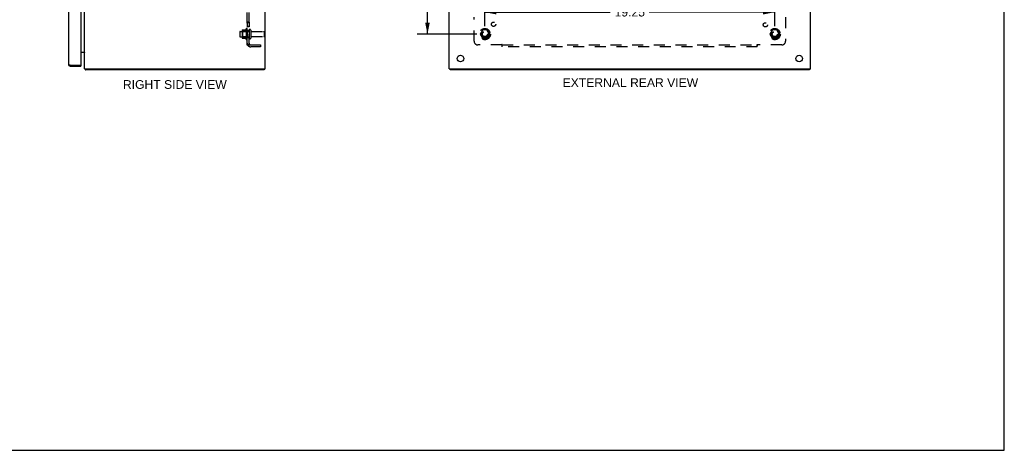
# Model space of a CAD drawing. Header units: inches. Extents: x 0 to 131, y 0 to 85.
# Tile 4 of 5: x 65 to 131, y 0 to 29. Entities that reach past the tile are written whole.
import ezdxf

# ---------------------------------------------------------------- set-up
doc = ezdxf.new("R2010")
doc.units = ezdxf.units.IN
doc.header["$LTSCALE"] = 7.192308
doc.header["$MEASUREMENT"] = 0
doc.linetypes.add('HIDDEN', pattern=[0.2, 0.1, -0.1])
doc.layers.get('0').update_dxf_attribs({"linetype": 'CONTINUOUS'})
for name, color, linetype in [('02___PRT_ALL_AXES', 7, 'CONTINUOUS'), ('BENT-SUB-6STUDS-TALLER', 7, 'CONTINUOUS'), ('DEFAULT_2', 8, 'HIDDEN'), ('DIMENSIONS', 7, 'CONTINUOUS')]:
    doc.layers.add(name, color=color, linetype=linetype)
doc.styles.get("Standard").update_dxf_attribs({"font": 'arial.ttf'})
doc.dimstyles.new('DIMSTYLE_1', dxfattribs={"dimtxt": 0.576923, "dimasz": 0.769231, "dimexe": 0.09, "dimexo": 0.07, "dimgap": 0.0375, "dimtad": 0, "dimtih": 1, "dimtoh": 1, "dimzin": 4, "dimdsep": 46, "dimtxsty": 'Standard', "dimblk": '_FILLED', "dimblk1": '_FILLED', "dimblk2": '_FILLED', "dimcen": 0.09, "dimazin": 1, "dimtfac": 1, "dimtdec": 3, "dimtofl": 0, "dimtmove": 0, "dimatfit": 3, "dimldrblk": '_FILLED', "dimfxl": 1, "dimtolj": 1, "dimtzin": 4, "dimarcsym": 0})

# ---------------------------------------------------------------- blocks, each defined once
blk = doc.blocks.new('_FILLED')
at = {"color": 0, "linetype": 'ByBlock'}
blk.add_solid([(0, 0), (-1, 0.2), (-1, -0.2)], dxfattribs=at)
blk = doc.blocks.new('*D17')
at = {"layer": 'BENT-SUB-6STUDS-TALLER', "color": 2, "linetype": 'Continuous'}
for p, q in [((95.736, 58.869), (91.77, 58.869)), ((92.463, 58.869), (92.463, 43.821)), ((92.463, 27.619), (92.463, 42.667)), ((95.736, 27.619), (91.77, 27.619))]:
    blk.add_line(p, q, dxfattribs=at)
at = {"layer": 'BENT-SUB-6STUDS-TALLER', "color": 2, "linetype": 'Continuous', "xscale": 0.7692307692, "yscale": 0.7692307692, "zscale": 0.7692307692}
for p, rotation in [((92.463, 58.869), 90), ((92.463, 27.619), 270)]:
    blk.add_blockref('_FILLED', p, dxfattribs=dict(at, rotation=rotation))
at = {"layer": 'BENT-SUB-6STUDS-TALLER', "color": 2, "linetype": 'Continuous', "insert": (92.463, 43.532), "char_height": 0.5769, "width": 2.01601, "attachment_point": 2, "line_spacing_factor": 0.9}
blk.add_mtext('31.25', dxfattribs=at)
blk = doc.blocks.new('*D18')
at = {"layer": 'BENT-SUB-6STUDS-TALLER', "color": 2, "linetype": 'Continuous'}
for p, q in [((96.274, 28.157), (96.274, 29.772)), ((115.524, 28.157), (115.524, 29.772)), ((96.274, 29.08), (104.603, 29.08)), ((115.524, 29.08), (107.196, 29.08))]:
    blk.add_line(p, q, dxfattribs=at)
at = {"layer": 'BENT-SUB-6STUDS-TALLER', "color": 2, "linetype": 'Continuous', "xscale": 0.7692307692, "yscale": 0.7692307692, "zscale": 0.7692307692, "rotation": 180}
blk.add_blockref('_FILLED', (96.274, 29.08), dxfattribs=at)
at = {"layer": 'BENT-SUB-6STUDS-TALLER', "color": 2, "linetype": 'Continuous', "xscale": 0.7692307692, "yscale": 0.7692307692, "zscale": 0.7692307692}
blk.add_blockref('_FILLED', (115.524, 29.08), dxfattribs=at)
at = {"layer": 'BENT-SUB-6STUDS-TALLER', "color": 2, "linetype": 'Continuous', "insert": (105.899, 29.368), "char_height": 0.5769, "width": 2.01601, "attachment_point": 2, "line_spacing_factor": 0.9}
blk.add_mtext('19.25', dxfattribs=at)

msp = doc.modelspace()

# ---------------------------------------------------------------- linework, layer by layer
at = {"color": 7, "linetype": 'Continuous'}
for p, q in [((130.769, 0), (130.769, 84.615)), ((68.737, 25.494), (68.737, 25.569)), ((69.43, 25.569), (69.445, 25.569)), ((69.445, 25.569), (69.445, 25.494)), ((69.731, 25.275), (69.756, 25.302)), ((69.756, 25.319), (69.756, 25.244)), ((81.63, 25.319), (81.63, 25.244)), ((93.962, 25.319), (93.962, 25.244)), ((117.836, 25.319), (117.836, 25.244)), ((0, 0), (130.769, 0))]:
    msp.add_line(p, q, dxfattribs=at)
at = {"color": 3, "linetype": 'Continuous'}
for p, q in [((68.62, 60.877), (68.62, 25.611)), ((69.445, 60.904), (69.445, 25.584)), ((69.693, 25.319), (69.693, 61.169)), ((81.693, 25.319), (81.693, 61.169)), ((93.899, 25.319), (93.899, 61.169)), ((117.899, 25.319), (117.899, 61.169)), ((69.445, 26.419), (69.686, 26.419)), ((68.678, 25.583), (68.684, 25.581)), ((68.684, 25.581), (68.689, 25.58)), ((68.689, 25.58), (68.695, 25.579)), ((68.695, 25.579), (68.704, 25.576)), ((68.704, 25.576), (68.713, 25.574)), ((68.713, 25.574), (68.737, 25.569)), ((68.737, 25.569), (69.43, 25.569)), ((68.737, 25.494), (69.445, 25.494)), ((69.693, 25.319), (81.693, 25.319)), ((81.63, 25.244), (69.756, 25.244)), ((93.899, 25.319), (117.899, 25.319)), ((117.836, 25.244), (93.962, 25.244))]:
    msp.add_line(p, q, dxfattribs=at)
for points in [[(69.686, 26.419), (69.686, 26.418), (69.686, 26.416), (69.686, 26.415), (69.686, 26.414), (69.686, 26.412), (69.687, 26.411), (69.687, 26.409), (69.688, 26.408), (69.689, 26.406), (69.69, 26.405), (69.691, 26.403), (69.691, 26.402), (69.692, 26.4)], [(69.686, 26.4), (69.686, 26.4), (69.686, 26.401), (69.686, 26.401), (69.686, 26.402), (69.686, 26.403), (69.686, 26.404), (69.687, 26.405), (69.687, 26.406), (69.688, 26.407), (69.688, 26.408)], [(69.692, 26.4), (69.693, 26.399), (69.693, 26.397), (69.693, 26.396)], [(68.62, 25.611), (68.62, 25.61), (68.62, 25.609), (68.62, 25.609), (68.621, 25.608), (68.621, 25.607), (68.621, 25.607), (68.622, 25.606), (68.622, 25.605), (68.623, 25.604), (68.624, 25.604), (68.625, 25.603), (68.626, 25.602), (68.627, 25.602), (68.628, 25.601), (68.629, 25.6), (68.63, 25.6), (68.631, 25.599), (68.633, 25.598), (68.634, 25.597), (68.636, 25.597), (68.637, 25.596), (68.639, 25.595), (68.641, 25.595), (68.642, 25.594), (68.644, 25.593), (68.646, 25.593), (68.648, 25.592), (68.65, 25.591), (68.652, 25.59), (68.654, 25.59), (68.656, 25.589), (68.659, 25.588), (68.661, 25.588), (68.663, 25.587), (68.666, 25.586), (68.668, 25.586), (68.671, 25.585), (68.673, 25.584), (68.678, 25.583)], [(69.731, 25.275), (69.732, 25.273), (69.733, 25.272), (69.735, 25.27), (69.736, 25.268), (69.737, 25.266), (69.738, 25.264), (69.74, 25.262), (69.742, 25.258)], [(69.742, 25.258), (69.743, 25.256), (69.744, 25.254), (69.745, 25.252), (69.746, 25.25), (69.747, 25.249), (69.749, 25.247), (69.75, 25.246), (69.751, 25.245), (69.752, 25.245), (69.753, 25.244), (69.754, 25.244), (69.755, 25.244), (69.756, 25.244)]]:
    msp.add_lwpolyline(points, dxfattribs=at)
for centre, radius, start, end in [((69.651, 26.377), 0.042, 0, 90), ((68.737, 25.611), 0.117, 180, 270), ((69.43, 25.584), 0.015, 270, 360), ((69.81, 25.361), 0.117, 201.04021, 227.44308)]:
    msp.add_arc(centre, radius, start, end, dxfattribs=at)
at = {"color": 7, "linetype": 'Continuous'}
msp.add_arc((68.737, 25.611), 0.042, 244.15912, 270, dxfattribs=at)
at = {"layer": '02___PRT_ALL_AXES', "color": 8, "linetype": 'HIDDEN'}
for p, q in [((80.618, 28.414), (80.493, 28.414)), ((80.493, 28.414), (80.493, 28.097)), ((80.618, 28.378), (80.493, 28.378)), ((80.618, 28.133), (80.493, 28.133)), ((80.618, 28.414), (80.618, 28.097)), ((80.023, 27.802), (80.618, 27.802)), ((80.423, 27.975), (80.423, 27.263)), ((80.618, 28.097), (80.493, 28.097)), ((80.493, 27.869), (80.493, 27.953)), ((80.618, 27.869), (80.493, 27.869)), ((80.493, 27.869), (80.493, 27.369)), ((80.618, 27.869), (80.618, 27.369)), ((80.786, 27.785), (81.588, 27.785)), ((80.023, 27.436), (80.618, 27.436)), ((80.618, 27.369), (80.493, 27.369)), ((80.493, 27.285), (80.493, 27.369)), ((80.786, 27.453), (81.588, 27.453))]:
    msp.add_line(p, q, dxfattribs=at)
for centre, radius in [((96.854, 28.274), 0.141), ((114.906, 28.237), 0.141), ((96.274, 27.619), 0.372), ((96.274, 27.619), 0.356), ((96.274, 27.619), 0.25), ((96.274, 27.619), 0.183), ((115.524, 27.619), 0.372), ((115.524, 27.619), 0.356), ((115.524, 27.619), 0.25), ((115.524, 27.619), 0.183)]:
    msp.add_circle(centre, radius, dxfattribs=at)
at = {"layer": '02___PRT_ALL_AXES', "color": 3, "linetype": 'Continuous'}
for centre in [(94.649, 25.994), (117.149, 25.994)]:
    msp.add_circle(centre, 0.219, dxfattribs=at)
at = {"layer": '02___PRT_ALL_AXES', "color": 8, "linetype": 'HIDDEN'}
for centre, radius, start, end in [((81.023, 27.619), 0.698, 149.33687, 156.03207), ((80.455, 27.953), 0.0384, 0, 145.55034), ((81.023, 27.619), 0.698, 203.96793, 210.66313), ((80.455, 27.285), 0.0384, 214.44966, 360)]:
    msp.add_arc(centre, radius, start, end, dxfattribs=at)
at = {"layer": 'DEFAULT_2', "color": 8, "linetype": 'HIDDEN'}
for p, q in [((80.493, 26.9), (80.493, 59.587)), ((80.618, 26.9), (80.618, 59.587)), ((95.556, 27.15), (95.556, 28.74)), ((116.243, 28.74), (116.243, 27.15)), ((79.993, 27.772), (79.993, 27.466)), ((80.157, 27.874), (80.157, 27.363)), ((80.177, 27.802), (80.157, 27.822)), ((80.167, 27.896), (80.395, 27.896)), ((80.473, 27.802), (80.177, 27.802)), ((80.177, 27.802), (80.177, 27.435)), ((80.473, 27.802), (80.493, 27.822)), ((80.473, 27.802), (80.473, 27.435)), ((80.724, 27.883), (80.724, 27.354)), ((81.618, 27.755), (81.618, 27.483)), ((96.111, 27.891), (95.957, 27.624)), ((95.957, 27.614), (96.111, 27.346)), ((96.429, 27.896), (96.12, 27.896)), ((96.592, 27.624), (96.438, 27.891)), ((96.438, 27.346), (96.592, 27.614)), ((115.361, 27.891), (115.207, 27.624)), ((115.207, 27.614), (115.361, 27.346)), ((115.679, 27.896), (115.37, 27.896)), ((115.842, 27.624), (115.688, 27.891)), ((115.688, 27.346), (115.842, 27.614)), ((80.177, 27.435), (80.157, 27.415)), ((80.167, 27.341), (80.395, 27.341)), ((80.473, 27.435), (80.177, 27.435)), ((80.473, 27.435), (80.493, 27.415)), ((80.618, 26.9), (80.493, 26.9)), ((80.547, 26.861), (80.643, 26.941)), ((80.636, 26.927), (80.631, 26.922)), ((80.73, 26.9), (81.368, 26.9)), ((81.368, 26.9), (81.368, 26.775)), ((97.395, 26.9), (95.806, 26.9)), ((96.429, 27.341), (96.12, 27.341)), ((97.431, 26.775), (97.431, 26.941)), ((97.431, 26.9), (114.368, 26.9)), ((114.368, 26.775), (114.368, 26.941)), ((114.385, 26.881), (114.39, 26.886)), ((114.39, 26.886), (114.393, 26.889)), ((115.993, 26.9), (114.404, 26.9)), ((115.679, 27.341), (115.37, 27.341)), ((81.368, 26.775), (80.73, 26.775)), ((114.368, 26.775), (97.431, 26.775))]:
    msp.add_line(p, q, dxfattribs=at)
for points in [[(80.522, 26.877), (80.515, 26.88), (80.512, 26.881), (80.509, 26.883), (80.506, 26.884), (80.504, 26.886), (80.501, 26.887), (80.499, 26.889), (80.497, 26.891), (80.495, 26.892), (80.494, 26.894), (80.494, 26.896), (80.493, 26.897), (80.493, 26.899), (80.493, 26.9)], [(80.547, 26.861), (80.545, 26.863), (80.543, 26.865), (80.541, 26.867), (80.538, 26.869), (80.535, 26.871), (80.532, 26.872), (80.529, 26.874), (80.525, 26.875), (80.522, 26.877)], [(80.622, 26.923), (80.622, 26.923), (80.622, 26.923), (80.622, 26.923), (80.621, 26.923), (80.621, 26.922), (80.621, 26.922), (80.62, 26.922), (80.62, 26.922), (80.619, 26.921), (80.619, 26.921), (80.618, 26.921), (80.618, 26.92), (80.617, 26.92), (80.617, 26.92), (80.616, 26.92), (80.616, 26.919), (80.615, 26.919), (80.614, 26.919), (80.614, 26.918), (80.613, 26.918), (80.612, 26.917), (80.612, 26.917), (80.611, 26.917), (80.61, 26.916), (80.609, 26.916), (80.609, 26.916), (80.608, 26.915), (80.607, 26.915), (80.606, 26.915), (80.606, 26.914), (80.605, 26.914), (80.604, 26.914), (80.603, 26.913), (80.602, 26.913), (80.601, 26.912), (80.601, 26.912), (80.6, 26.912), (80.599, 26.911), (80.598, 26.911), (80.597, 26.911), (80.596, 26.91), (80.595, 26.91), (80.594, 26.91), (80.593, 26.909), (80.592, 26.909), (80.591, 26.909), (80.591, 26.908), (80.59, 26.908), (80.589, 26.908), (80.588, 26.907), (80.587, 26.907), (80.586, 26.907), (80.585, 26.906), (80.584, 26.906), (80.583, 26.906), (80.582, 26.905), (80.581, 26.905), (80.58, 26.905), (80.579, 26.905), (80.579, 26.904), (80.578, 26.904), (80.577, 26.904), (80.576, 26.904), (80.575, 26.903), (80.574, 26.903), (80.573, 26.903), (80.573, 26.903), (80.572, 26.902), (80.571, 26.902), (80.57, 26.902), (80.569, 26.902), (80.569, 26.902), (80.568, 26.902), (80.567, 26.901), (80.566, 26.901), (80.565, 26.901), (80.565, 26.901), (80.564, 26.901), (80.563, 26.901), (80.563, 26.9), (80.562, 26.9), (80.561, 26.9), (80.561, 26.9), (80.56, 26.9), (80.559, 26.9), (80.559, 26.9), (80.559, 26.9), (80.558, 26.9)], [(80.558, 26.9), (80.558, 26.9), (80.558, 26.9), (80.558, 26.9), (80.558, 26.9), (80.558, 26.9), (80.559, 26.9), (80.559, 26.9), (80.559, 26.9), (80.56, 26.9), (80.56, 26.9), (80.561, 26.9), (80.561, 26.9)], [(80.618, 26.92), (80.619, 26.92), (80.619, 26.921), (80.619, 26.921), (80.62, 26.921), (80.62, 26.922), (80.62, 26.922), (80.621, 26.922), (80.621, 26.922), (80.621, 26.923), (80.622, 26.923), (80.622, 26.923), (80.622, 26.923), (80.622, 26.923)], [(80.631, 26.922), (80.629, 26.92), (80.628, 26.918), (80.626, 26.916), (80.624, 26.914), (80.623, 26.912), (80.621, 26.91), (80.62, 26.908), (80.619, 26.906), (80.619, 26.904), (80.618, 26.903), (80.618, 26.901), (80.618, 26.9)], [(80.643, 26.941), (80.644, 26.94), (80.644, 26.94), (80.644, 26.939), (80.644, 26.938), (80.644, 26.937), (80.643, 26.937), (80.643, 26.936), (80.642, 26.934), (80.641, 26.933), (80.64, 26.932), (80.639, 26.93), (80.637, 26.929), (80.636, 26.927)], [(97.408, 26.918), (97.405, 26.914), (97.404, 26.912), (97.403, 26.91), (97.401, 26.908), (97.4, 26.906), (97.399, 26.904), (97.398, 26.903), (97.397, 26.901), (97.395, 26.9)], [(97.409, 26.886), (97.406, 26.889), (97.404, 26.891), (97.402, 26.892), (97.401, 26.894), (97.399, 26.896), (97.398, 26.897), (97.397, 26.899), (97.395, 26.9)], [(97.431, 26.941), (97.429, 26.94), (97.428, 26.94), (97.426, 26.939), (97.425, 26.938), (97.424, 26.937), (97.422, 26.937), (97.421, 26.936), (97.42, 26.934), (97.418, 26.933), (97.417, 26.932), (97.416, 26.93), (97.415, 26.929), (97.414, 26.927), (97.412, 26.926), (97.411, 26.924), (97.41, 26.922), (97.409, 26.92), (97.408, 26.918)], [(97.431, 26.861), (97.429, 26.863), (97.428, 26.865), (97.427, 26.867), (97.425, 26.869), (97.424, 26.871), (97.422, 26.872), (97.421, 26.874), (97.419, 26.875), (97.418, 26.877), (97.417, 26.878), (97.415, 26.88), (97.414, 26.881), (97.409, 26.886)], [(114.368, 26.941), (114.37, 26.94), (114.371, 26.94), (114.373, 26.939), (114.374, 26.938), (114.375, 26.937), (114.377, 26.937), (114.378, 26.936), (114.379, 26.934), (114.38, 26.933), (114.382, 26.932), (114.383, 26.93), (114.384, 26.929), (114.385, 26.927), (114.387, 26.926), (114.388, 26.924), (114.389, 26.922), (114.39, 26.92), (114.391, 26.918), (114.394, 26.914)], [(114.368, 26.861), (114.37, 26.863), (114.371, 26.865), (114.372, 26.867), (114.374, 26.869), (114.375, 26.871), (114.377, 26.872), (114.378, 26.874), (114.38, 26.875), (114.381, 26.877), (114.382, 26.878), (114.384, 26.88), (114.385, 26.881)], [(114.393, 26.889), (114.395, 26.891), (114.397, 26.892), (114.398, 26.894), (114.4, 26.896), (114.401, 26.897), (114.402, 26.899), (114.404, 26.9)], [(114.394, 26.914), (114.395, 26.912), (114.396, 26.91), (114.398, 26.908), (114.399, 26.906), (114.4, 26.904), (114.401, 26.903), (114.402, 26.901), (114.404, 26.9)]]:
    msp.add_lwpolyline(points, dxfattribs=at)
for centre, radius in [((96.274, 27.619), 0.318), ((96.274, 27.619), 0.204), ((96.274, 27.619), 0.183), ((96.274, 27.619), 0.183), ((96.274, 27.619), 0.166), ((115.524, 27.619), 0.318), ((115.524, 27.619), 0.204), ((115.524, 27.619), 0.183), ((115.524, 27.619), 0.183), ((115.524, 27.619), 0.166)]:
    msp.add_circle(centre, radius, dxfattribs=at)
for centre, radius, start, end in [((80.023, 27.772), 0.03, 90, 180), ((80.023, 27.466), 0.03, 180, 270), ((80.298, 27.874), 0.141, 174.79195, 180), ((80.167, 27.886), 0.01, 90, 174.80617), ((80.376, 27.906), 0.01, 270, 336.03207), ((80.671, 27.883), 0.053, 0, 180), ((80.786, 27.847), 0.0625, 180, 270), ((81.588, 27.755), 0.03, 0, 90), ((81.588, 27.483), 0.03, 270, 360), ((95.966, 27.619), 0.01, 150.01268, 209.98829), ((96.12, 27.886), 0.01, 90.01235, 149.98915), ((96.429, 27.886), 0.01, 30.01204, 89.98872), ((96.583, 27.619), 0.01, 330.01268, 29.98829), ((115.216, 27.619), 0.01, 150.01268, 209.98829), ((115.37, 27.886), 0.01, 90.01235, 149.98915), ((115.679, 27.886), 0.01, 30.01204, 89.98872), ((115.833, 27.619), 0.01, 330.01268, 29.98829), ((80.298, 27.363), 0.141, 180, 185.20805), ((80.167, 27.351), 0.01, 185.19383, 270), ((80.376, 27.331), 0.01, 23.96793, 90), ((80.73, 27.012), 0.237, 180, 270), ((80.671, 27.354), 0.053, 180, 360), ((80.73, 27.012), 0.112, 180, 270), ((80.786, 27.39), 0.0625, 90, 180), ((95.806, 27.15), 0.25, 180, 270), ((96.12, 27.351), 0.01, 210.01204, 269.98872), ((96.429, 27.351), 0.01, 270.01235, 329.98915), ((115.37, 27.351), 0.01, 210.01204, 269.98872), ((115.679, 27.351), 0.01, 270.01235, 329.98915), ((115.993, 27.15), 0.25, 270, 360)]:
    msp.add_arc(centre, radius, start, end, dxfattribs=at)

# ---------------------------------------------------------------- texts
at = {"layer": 'DIMENSIONS', "color": 2, "linetype": 'Continuous', "char_height": 0.57692, "attachment_point": 2, "line_spacing_factor": 0.9}
for s, insert, width in [('RIGHT SIDE VIEW', (75.687, 24.565), 6.88018), ('EXTERNAL REAR VIEW', (105.939, 24.688), 8.98198)]:
    msp.add_mtext(s, dxfattribs=dict(at, insert=insert, width=width))

# ---------------------------------------------------------------- dimensions: what is measured, and where the dimension line sits
at = {"layer": 'BENT-SUB-6STUDS-TALLER', "color": 2, "linetype": 'Continuous'}
dim = msp.add_linear_dim(base=(92.463, 27.619), p1=(95.806, 58.869), p2=(95.806, 27.619), angle=270, dimstyle='DIMSTYLE_1', dxfattribs=at)
dim.commit()
dim.dimension.update_dxf_attribs({"geometry": '*D17', "text_midpoint": (92.463, 43.24), "dimtype": 160})
dim = msp.add_linear_dim(base=(115.524, 29.08), p1=(96.274, 28.087), p2=(115.524, 28.087), dimstyle='DIMSTYLE_1', dxfattribs=at)
dim.commit()
dim.dimension.update_dxf_attribs({"geometry": '*D18', "text_midpoint": (105.926, 29.077), "dimtype": 160})

doc.saveas('drawing.dxf')
